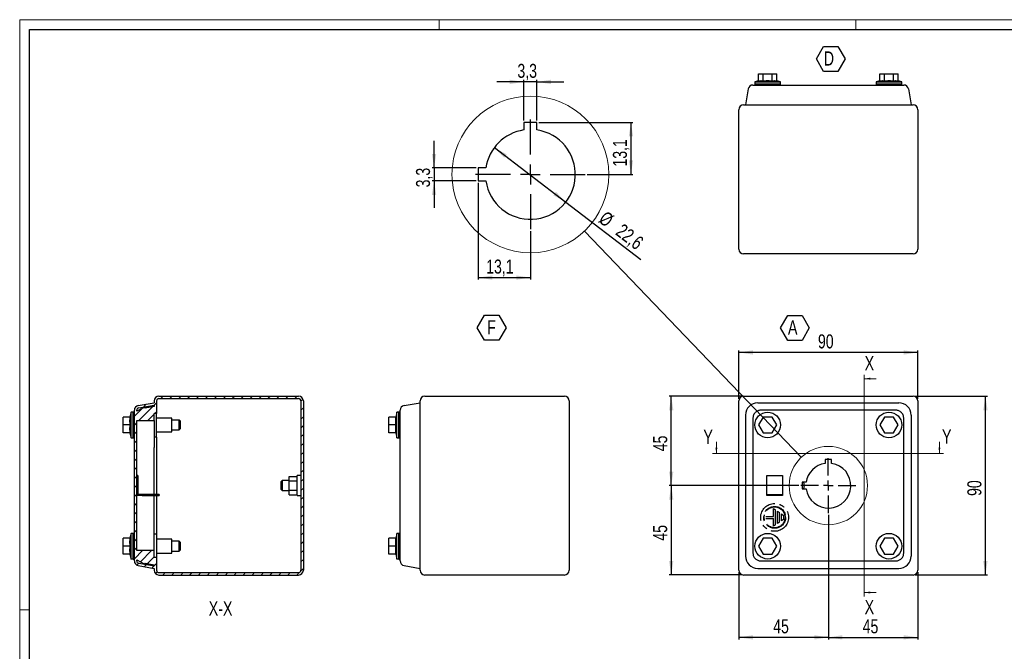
# Model space of a CAD drawing. Header units: millimetres. Extents: x 0 to 841, y 0 to 594.
# Tile 2 of 3: x 0 to 495, y 276 to 594. Entities that reach past the tile are written whole.
import ezdxf

# ---------------------------------------------------------------- set-up
doc = ezdxf.new("R2010")
doc.units = ezdxf.units.MM
doc.linetypes.add('CENTERX2', pattern=[20.32, 12.7, -2.54, 2.54, -2.54])
doc.layers.add('SLD-0', color=7, linetype='Continuous')
doc.styles.add('SLDTEXTSTYLE4', font='TXT', dxfattribs={"width": 0.75})
doc.dimstyles.new('SLDDIMSTYLE0', dxfattribs={"dimtxt": 7.055556, "dimasz": 7.055556, "dimexe": 0, "dimexo": 0.0625, "dimgap": 1.763889, "dimtad": 1, "dimrnd": 1e-09, "dimzin": 12, "dimdsep": 46, "dimtxsty": 'SLDTEXTSTYLE4', "dimsah": 1, "dimcen": 0.09, "dimadec": 0, "dimazin": 3, "dimtfac": 1, "dimtofl": 0, "dimtmove": 0, "dimatfit": 3, "dimfxl": 1, "dimfrac": 2, "dimtolj": 1, "dimtzin": 12, "dimarcsym": 0})
doc.dimstyles.new('SLDDIMSTYLE1', dxfattribs={"dimtxt": 0.18, "dimasz": 7.055556, "dimexe": 0, "dimexo": 0.0625, "dimgap": 0, "dimtad": 0, "dimtih": 1, "dimtoh": 1, "dimdec": 0, "dimrnd": 1e-09, "dimzin": 0, "dimdsep": 46, "dimtxsty": 'Standard', "dimblk1": 'NONE', "dimblk2": 'NONE', "dimsah": 1, "dimcen": 0.09, "dimadec": 0, "dimazin": 0, "dimtfac": 7.055556, "dimtdec": 0, "dimtofl": 0, "dimtmove": 0, "dimatfit": 3, "dimldrblk": 'NONE', "dimfxl": 1, "dimfrac": 2, "dimtolj": 1, "dimtzin": 0, "dimarcsym": 0})
doc.dimstyles.new('SLDDIMSTYLE4', dxfattribs={"dimtxt": 7.055556, "dimasz": 7.055556, "dimexe": 0, "dimexo": 0.0625, "dimgap": 1.763889, "dimtad": 1, "dimdec": 1, "dimlfac": 0.5, "dimrnd": 1e-09, "dimzin": 12, "dimdsep": 46, "dimtxsty": 'SLDTEXTSTYLE4', "dimsah": 1, "dimcen": 0.09, "dimadec": 0, "dimazin": 3, "dimtfac": 1, "dimtdec": 1, "dimtmove": 0, "dimatfit": 0, "dimfxl": 1, "dimfrac": 2, "dimtolj": 1, "dimtzin": 12, "dimarcsym": 0})
doc.dimstyles.new('SLDDIMSTYLE5', dxfattribs={"dimtxt": 7.055556, "dimasz": 7.055556, "dimexe": 0, "dimexo": 0.0625, "dimgap": 1.763889, "dimtad": 1, "dimdec": 1, "dimlfac": 0.5, "dimrnd": 1e-09, "dimzin": 12, "dimdsep": 46, "dimtxsty": 'SLDTEXTSTYLE4', "dimsah": 1, "dimcen": 0.09, "dimadec": 0, "dimazin": 3, "dimtfac": 1, "dimtdec": 1, "dimtofl": 0, "dimtmove": 0, "dimatfit": 3, "dimfxl": 1, "dimfrac": 2, "dimtolj": 1, "dimtzin": 12, "dimarcsym": 0})

# ---------------------------------------------------------------- blocks, each defined once
blk = doc.blocks.new('_D')
at = {"layer": 'SLD-0'}
for p, q in [((450.25, 404.46), (486.65, 404.46)), ((485.65, 314.46), (485.65, 404.46)), ((450.25, 314.46), (486.65, 314.46))]:
    blk.add_line(p, q, dxfattribs=at)
for points in [[(485.65, 404.46), (484.56, 397.4), (486.73, 397.4)], [(485.65, 314.46), (486.73, 321.51), (484.56, 321.51)]]:
    blk.add_solid(points, dxfattribs=at)
at = {"layer": 'SLD-0', "insert": (476.55, 354.25), "char_height": 7.056, "attachment_point": 1, "rotation": 90, "style": 'SLDTEXTSTYLE4'}
blk.add_mtext('90', dxfattribs=at)
blk = doc.blocks.new('_D_1')
at = {"layer": 'SLD-0'}
for p, q in [((361.65, 403.06), (361.65, 427.46)), ((451.65, 426.46), (361.65, 426.46)), ((451.65, 403.06), (451.65, 427.46))]:
    blk.add_line(p, q, dxfattribs=at)
for points in [[(361.65, 426.46), (368.7, 425.37), (368.7, 427.54)], [(451.65, 426.46), (444.59, 427.54), (444.59, 425.37)]]:
    blk.add_solid(points, dxfattribs=at)
at = {"layer": 'SLD-0', "insert": (401.43, 435.55), "char_height": 7.056, "attachment_point": 1, "style": 'SLDTEXTSTYLE4'}
blk.add_mtext('90', dxfattribs=at)
blk = doc.blocks.new('_D_2')
at = {"layer": 'SLD-0'}
for p, q in [((406.65, 344.66), (406.65, 282.08)), ((361.65, 315.86), (361.65, 282.08)), ((406.65, 283.08), (361.65, 283.08))]:
    blk.add_line(p, q, dxfattribs=at)
for points in [[(361.65, 283.08), (368.7, 281.99), (368.7, 284.16)], [(406.65, 283.08), (399.59, 284.16), (399.59, 281.99)]]:
    blk.add_solid(points, dxfattribs=at)
at = {"layer": 'SLD-0', "insert": (378.93, 292.17), "char_height": 7.056, "attachment_point": 1, "style": 'SLDTEXTSTYLE4'}
blk.add_mtext('45', dxfattribs=at)
blk = doc.blocks.new('_D_3')
at = {"layer": 'SLD-0'}
for p, q in [((406.65, 344.66), (406.65, 282.08)), ((451.65, 315.86), (451.65, 282.08)), ((406.65, 283.08), (451.65, 283.08))]:
    blk.add_line(p, q, dxfattribs=at)
for points in [[(406.65, 283.08), (413.7, 281.99), (413.7, 284.16)], [(451.65, 283.08), (444.59, 284.16), (444.59, 281.99)]]:
    blk.add_solid(points, dxfattribs=at)
at = {"layer": 'SLD-0', "insert": (423.93, 292.17), "char_height": 7.056, "attachment_point": 1, "style": 'SLDTEXTSTYLE4'}
blk.add_mtext('45', dxfattribs=at)
blk = doc.blocks.new('_D_4')
at = {"layer": 'SLD-0'}
for p, q in [((391.85, 359.46), (326.65, 359.46)), ((327.65, 359.46), (327.65, 314.46)), ((363.05, 314.46), (326.65, 314.46))]:
    blk.add_line(p, q, dxfattribs=at)
for points in [[(327.65, 359.46), (326.56, 352.4), (328.73, 352.4)], [(327.65, 314.46), (328.73, 321.51), (326.56, 321.51)]]:
    blk.add_solid(points, dxfattribs=at)
at = {"layer": 'SLD-0', "insert": (318.55, 331.75), "char_height": 7.056, "attachment_point": 1, "rotation": 90, "style": 'SLDTEXTSTYLE4'}
blk.add_mtext('45', dxfattribs=at)
blk = doc.blocks.new('_D_5')
at = {"layer": 'SLD-0'}
for p, q in [((363.05, 404.46), (326.65, 404.46)), ((327.65, 359.46), (327.65, 404.46)), ((391.85, 359.46), (326.65, 359.46))]:
    blk.add_line(p, q, dxfattribs=at)
for points in [[(327.65, 404.46), (326.56, 397.4), (328.73, 397.4)], [(327.65, 359.46), (328.73, 366.51), (326.56, 366.51)]]:
    blk.add_solid(points, dxfattribs=at)
at = {"layer": 'SLD-0', "insert": (318.55, 376.75), "char_height": 7.056, "attachment_point": 1, "rotation": 90, "style": 'SLDTEXTSTYLE4'}
blk.add_mtext('45', dxfattribs=at)
blk = doc.blocks.new('SW_NOTE_0_6')
at = {"layer": 'SLD-0', "color": 0}
for p, q in [((-3.7, 5.42), (-0.09, 11.68)), ((-0.09, 11.68), (7.14, 11.68)), ((7.14, 11.68), (10.75, 5.42)), ((-0.09, -0.84), (-3.7, 5.42)), ((10.75, 5.42), (7.14, -0.84)), ((7.14, -0.84), (-0.09, -0.84))]:
    blk.add_line(p, q, dxfattribs=at)
at = {"layer": 'SLD-0', "color": 0, "insert": (0, 9.21), "char_height": 7.14, "attachment_point": 1, "style": 'SLDTEXTSTYLE4'}
blk.add_mtext('A', dxfattribs=at)
blk = doc.blocks.new('SW_CENTERMARKSYMBOL_0')
at = {"layer": 'SLD-0', "color": 0}
for p, q in [((0, 5), (0, 13.8)), ((-5, 0), (-13.8, 0)), ((0, 0), (-2.5, 0)), ((0, 0), (0, 2.5)), ((0, 0), (0, -2.5)), ((0, 0), (2.5, 0)), ((5, 0), (13.8, 0)), ((0, -5), (0, -13.8))]:
    blk.add_line(p, q, dxfattribs=at)
blk = doc.blocks.new('_None')
blk = doc.blocks.new('SW_NOTE_0_7')
at = {"layer": 'SLD-0', "color": 0}
for p, q in [((-4.92, 5.42), (-1.31, 11.68)), ((-1.31, 11.68), (5.92, 11.68)), ((5.92, 11.68), (9.54, 5.42)), ((-1.31, -0.84), (-4.92, 5.42)), ((9.54, 5.42), (5.92, -0.84)), ((5.92, -0.84), (-1.31, -0.84))]:
    blk.add_line(p, q, dxfattribs=at)
at = {"layer": 'SLD-0', "color": 0, "insert": (0, 9.21), "char_height": 7.14, "attachment_point": 1, "style": 'SLDTEXTSTYLE4'}
blk.add_mtext('F', dxfattribs=at)
blk = doc.blocks.new('SW_NOTE_0_10')
at = {"layer": 'SLD-0', "color": 0}
for p, q in [((-3.68, 5.42), (-0.07, 11.68)), ((-0.07, 11.68), (7.16, 11.68)), ((7.16, 11.68), (10.77, 5.42)), ((-0.07, -0.84), (-3.68, 5.42)), ((10.77, 5.42), (7.16, -0.84)), ((7.16, -0.84), (-0.07, -0.84))]:
    blk.add_line(p, q, dxfattribs=at)
at = {"layer": 'SLD-0', "color": 0, "insert": (0, 9.21), "char_height": 7.14, "attachment_point": 1, "style": 'SLDTEXTSTYLE4'}
blk.add_mtext('D', dxfattribs=at)
blk = doc.blocks.new('_D_7')
at = {"layer": 'SLD-0'}
for p, q in [((253.51, 562.6), (239.94, 562.6)), ((253.51, 543.24), (253.51, 563.6)), ((260.11, 562.6), (253.51, 562.6)), ((260.11, 543.24), (260.11, 563.6)), ((260.11, 562.6), (273.68, 562.6))]:
    blk.add_line(p, q, dxfattribs=at)
for points in [[(253.51, 562.6), (246.46, 563.69), (246.46, 561.52)], [(260.11, 562.6), (267.17, 561.52), (267.17, 563.69)]]:
    blk.add_solid(points, dxfattribs=at)
at = {"layer": 'SLD-0', "insert": (250.29, 571.7), "char_height": 7.056, "attachment_point": 1, "style": 'SLDTEXTSTYLE4'}
blk.add_mtext('3,3', dxfattribs=at)
blk = doc.blocks.new('_D_8')
at = {"layer": 'SLD-0'}
for p, q in [((208.39, 519.34), (208.39, 532.91)), ((229.61, 519.34), (207.39, 519.34)), ((208.39, 519.34), (208.39, 512.74)), ((229.61, 512.74), (207.39, 512.74)), ((208.39, 512.74), (208.39, 499.18))]:
    blk.add_line(p, q, dxfattribs=at)
for points in [[(208.39, 519.34), (209.47, 526.4), (207.3, 526.4)], [(208.39, 512.74), (207.3, 505.69), (209.47, 505.69)]]:
    blk.add_solid(points, dxfattribs=at)
at = {"layer": 'SLD-0', "insert": (199.29, 509.53), "char_height": 7.056, "attachment_point": 1, "rotation": 90, "style": 'SLDTEXTSTYLE4'}
blk.add_mtext('3,3', dxfattribs=at)
blk = doc.blocks.new('_D_9')
at = {"layer": 'SLD-0'}
for p, q in [((261.11, 542.24), (308.38, 542.24)), ((307.38, 542.24), (307.38, 516.04)), ((285.41, 516.04), (308.38, 516.04))]:
    blk.add_line(p, q, dxfattribs=at)
for points in [[(307.38, 542.24), (306.3, 535.19), (308.47, 535.19)], [(307.38, 516.04), (308.47, 523.1), (306.3, 523.1)]]:
    blk.add_solid(points, dxfattribs=at)
at = {"layer": 'SLD-0', "insert": (298.29, 520.02), "char_height": 7.056, "attachment_point": 1, "rotation": 90, "style": 'SLDTEXTSTYLE4'}
blk.add_mtext('13,1', dxfattribs=at)
blk = doc.blocks.new('_D_10')
at = {"layer": 'SLD-0'}
for p, q in [((230.61, 511.74), (230.61, 463.11)), ((256.81, 487.44), (256.81, 463.11)), ((230.61, 464.11), (256.81, 464.11))]:
    blk.add_line(p, q, dxfattribs=at)
for points in [[(230.61, 464.11), (237.67, 463.03), (237.67, 465.2)], [(256.81, 464.11), (249.76, 465.2), (249.76, 463.03)]]:
    blk.add_solid(points, dxfattribs=at)
at = {"layer": 'SLD-0', "insert": (234.59, 473.21), "char_height": 7.056, "attachment_point": 1, "style": 'SLDTEXTSTYLE4'}
blk.add_mtext('13,1', dxfattribs=at)
blk = doc.blocks.new('_D_11')
at = {"layer": 'SLD-0'}
for p, q in [((238.24, 528.96), (238.08, 528.75)), ((238.69, 529.55), (274.62, 502.13)), ((274.17, 501.54), (274.01, 501.33)), ((274.62, 502.13), (312.38, 473.31))]:
    blk.add_line(p, q, dxfattribs=at)
for points in [[(238.69, 529.55), (243.64, 524.4), (244.95, 526.13)], [(274.62, 502.13), (269.67, 507.27), (268.35, 505.55)]]:
    blk.add_solid(points, dxfattribs=at)
at = {"layer": 'SLD-0', "char_height": 7.056, "attachment_point": 1, "rotation": 322.6539, "style": 'SLDTEXTSTYLE4'}
for s, insert in [('%%c', (294.93, 498.07)), ('22,6', (303.46, 491.7))]:
    blk.add_mtext(s, dxfattribs=dict(at, insert=insert))
blk = doc.blocks.new('SW_CENTERMARKSYMBOL_1')
at = {"layer": 'SLD-0', "color": 0}
for p, q in [((0, 10), (0, 27.6)), ((0, 0), (0, 5)), ((-10, 0), (-27.6, 0)), ((0, 0), (-5, 0)), ((0, 0), (0, -5)), ((0, 0), (5, 0)), ((10, 0), (27.6, 0)), ((0, -10), (0, -27.6))]:
    blk.add_line(p, q, dxfattribs=at)

msp = doc.modelspace()

# ---------------------------------------------------------------- hatches: boundary and pattern name
at = {"linetype": 'Continuous', "lineweight": 18}
h = msp.add_hatch(dxfattribs=at)
h.set_pattern_fill('ANSI31', style=0)
edge = h.paths.add_edge_path(flags=0)
edge.add_arc((70.056, 402.059), 2.4, 90, 180)
edge.add_line((67.656, 402.059), (67.656, 401.134))
edge.add_line((67.656, 401.134), (59.639, 399.72))
edge.add_arc((60.056, 397.357), 2.4, 100, 180)
edge.add_line((57.656, 397.357), (57.656, 321.561))
edge.add_arc((60.056, 321.561), 2.4, 180, 260)
edge.add_line((59.639, 319.197), (67.656, 317.784))
edge.add_line((67.656, 317.784), (67.656, 316.859))
edge.add_arc((70.056, 316.859), 2.4, 180, 270)
edge.add_line((70.056, 314.459), (140.256, 314.459))
edge.add_arc((140.256, 316.859), 2.4, 270, 360)
edge.add_line((142.656, 316.859), (142.656, 402.059))
edge.add_arc((140.256, 402.059), 2.4, 0, 90)
edge.add_line((140.256, 404.459), (70.056, 404.459))
edge = h.paths.add_edge_path(flags=0)
edge.add_line((140.256, 315.659), (70.056, 315.659))
edge.add_arc((70.056, 316.859), 1.2, 180, 270, ccw=False)
edge.add_line((68.856, 316.859), (68.856, 323.259))
edge.add_line((68.856, 323.259), (67.656, 323.259))
edge.add_line((67.656, 323.259), (67.656, 326.709))
edge.add_line((67.656, 326.709), (58.856, 326.709))
edge.add_line((58.856, 326.709), (58.856, 392.209))
edge.add_line((58.856, 392.209), (67.656, 392.209))
edge.add_line((67.656, 392.209), (67.656, 395.659))
edge.add_line((67.656, 395.659), (68.856, 395.659))
edge.add_line((68.856, 395.659), (68.856, 402.059))
edge.add_arc((70.056, 402.059), 1.2, 90, 180, ccw=False)
edge.add_line((70.056, 403.259), (140.256, 403.259))
edge.add_arc((140.256, 402.059), 1.2, 0, 90, ccw=False)
edge.add_line((141.456, 402.059), (141.456, 316.859))
edge.add_arc((140.256, 316.859), 1.2, 270, 360, ccw=False)
edge = h.paths.add_edge_path(flags=0)
edge.add_line((67.656, 319.002), (59.848, 320.379))
edge.add_arc((60.056, 321.561), 1.2, 180, 260, ccw=False)
edge.add_line((58.856, 321.561), (58.856, 322.009))
edge.add_line((58.856, 322.009), (62.656, 320.155))
edge.add_line((62.656, 320.155), (63.056, 320.47))
edge.add_line((63.056, 320.47), (67.656, 319.659))
edge.add_line((67.656, 319.659), (67.656, 319.002))
edge = h.paths.add_edge_path(flags=0)
edge.add_line((58.856, 396.909), (58.856, 397.357))
edge.add_arc((60.056, 397.357), 1.2, 100, 180, ccw=False)
edge.add_line((59.848, 398.538), (67.656, 399.915))
edge.add_line((67.656, 399.915), (67.656, 399.259))
edge.add_line((67.656, 399.259), (63.056, 398.448))
edge.add_line((63.056, 398.448), (62.656, 398.762))
edge.add_line((62.656, 398.762), (58.856, 396.909))

# ---------------------------------------------------------------- linework, layer by layer
at = {"color": 7, "linetype": 'Continuous', "lineweight": 18}
for p, q in [((0.003, 593.919), (0.003, -0.081)), ((841.003, 593.919), (0.003, 593.919)), ((211.003, 588.919), (211.003, 593.919)), ((420.503, 588.919), (420.503, 593.919)), ((424.702, 415.259), (424.702, 303.659)), ((430.702, 413.259), (424.702, 413.259)), ((350.357, 381.552), (350.357, 375.552)), ((462.513, 381.552), (462.513, 375.552)), ((348.357, 375.552), (464.513, 375.552)), ((430.702, 305.659), (424.702, 305.659)), ((5.003, 296.919), (0.003, 296.919))]:
    msp.add_line(p, q, dxfattribs=at)
at = {"color": 7, "linetype": 'Continuous', "lineweight": 25}
for p, q in [((5.003, 4.919), (5.003, 588.919)), ((5.003, 588.919), (836.003, 588.919)), ((371.527, 566.63), (373.837, 566.63)), ((371.527, 563.087), (371.527, 566.63)), ((373.837, 566.63), (378.456, 566.63)), ((373.837, 563.087), (373.837, 566.63)), ((378.456, 566.63), (380.765, 566.63)), ((378.456, 563.087), (378.456, 566.63)), ((380.765, 563.087), (380.765, 566.63)), ((432.527, 566.63), (434.837, 566.63)), ((432.527, 563.087), (432.527, 566.63)), ((434.837, 563.087), (434.837, 566.63)), ((434.837, 566.63), (439.456, 566.63)), ((439.456, 563.087), (439.456, 566.63)), ((439.456, 566.63), (441.765, 566.63)), ((441.765, 563.087), (441.765, 566.63)), ((371.527, 563.087), (369.696, 562.63)), ((369.696, 562.63), (376.146, 562.63)), ((369.696, 561.63), (369.696, 561.03)), ((369.696, 561.63), (376.146, 561.63)), ((369.746, 562.63), (369.746, 561.63)), ((372.605, 561.03), (440.688, 561.03)), ((376.146, 562.63), (382.596, 562.63)), ((376.146, 561.63), (382.596, 561.63)), ((382.596, 562.63), (380.765, 563.087)), ((382.546, 561.63), (382.546, 562.63)), ((382.596, 561.03), (382.596, 561.63)), ((432.527, 563.087), (430.696, 562.63)), ((430.696, 562.63), (437.146, 562.63)), ((430.696, 561.63), (430.696, 561.03)), ((430.696, 561.63), (437.146, 561.63)), ((430.746, 562.63), (430.746, 561.63)), ((437.146, 562.63), (443.596, 562.63)), ((437.146, 561.63), (443.596, 561.63)), ((443.596, 562.63), (441.765, 563.087)), ((443.546, 561.63), (443.546, 562.63)), ((443.596, 561.03), (443.596, 561.63)), ((366.385, 559.047), (364.971, 551.03)), ((446.908, 559.047), (448.321, 551.03)), ((364.046, 551.03), (449.246, 551.03)), ((361.646, 478.43), (361.646, 548.63)), ((451.646, 548.63), (451.646, 478.43)), ((253.511, 542.245), (253.511, 538.403)), ((260.111, 542.245), (253.511, 542.245)), ((260.111, 538.403), (260.111, 542.245)), ((234.454, 519.345), (230.611, 519.345)), ((230.611, 519.345), (230.611, 512.745)), ((230.611, 512.745), (234.454, 512.745)), ((449.246, 476.03), (364.046, 476.03)), ((59.639, 399.72), (67.656, 401.134)), ((67.656, 402.059), (67.656, 401.134)), ((68.856, 402.059), (68.856, 395.659)), ((70.056, 404.459), (140.256, 404.459)), ((70.056, 403.259), (140.256, 403.259)), ((141.456, 402.059), (141.456, 316.859)), ((142.656, 402.059), (142.656, 316.859)), ((193.299, 399.72), (201.315, 401.134)), ((201.315, 316.859), (201.315, 402.059)), ((203.715, 404.459), (273.915, 404.459)), ((276.315, 402.059), (276.315, 316.859)), ((361.646, 316.859), (361.646, 402.059)), ((364.046, 404.459), (449.246, 404.459)), ((371.191, 401.134), (442.101, 401.134)), ((451.646, 402.059), (451.646, 316.859)), ((56.056, 396.409), (55.445, 393.959)), ((56.056, 383.509), (56.056, 396.409)), ((57.056, 396.359), (56.056, 396.359)), ((57.656, 396.409), (57.056, 396.409)), ((57.056, 383.509), (57.056, 396.409)), ((57.656, 321.561), (57.656, 397.357)), ((62.656, 398.762), (58.856, 396.909)), ((58.856, 396.909), (58.856, 397.357)), ((59.848, 398.538), (67.656, 399.915)), ((63.056, 398.448), (62.656, 398.762)), ((67.656, 399.259), (63.056, 398.448)), ((67.656, 399.915), (67.656, 399.259)), ((189.715, 396.409), (189.105, 393.959)), ((189.715, 383.509), (189.715, 396.409)), ((190.715, 396.359), (189.715, 396.359)), ((191.315, 396.409), (190.715, 396.409)), ((190.715, 383.509), (190.715, 396.409)), ((52.056, 389.959), (52.056, 393.959)), ((55.6, 393.959), (52.056, 393.959)), ((58.856, 392.209), (67.656, 392.209)), ((58.856, 326.709), (58.856, 392.209)), ((68.856, 395.659), (67.656, 395.659)), ((67.656, 392.209), (67.656, 395.659)), ((67.656, 392.209), (67.656, 378.609)), ((68.856, 389.859), (68.856, 395.659)), ((76.476, 393.459), (68.856, 393.459)), ((76.476, 386.459), (76.476, 393.459)), ((80.156, 392.459), (76.476, 392.459)), ((80.656, 391.959), (80.156, 392.459)), ((80.156, 387.459), (80.156, 392.459)), ((80.656, 391.959), (80.656, 387.959)), ((185.715, 389.959), (185.715, 393.959)), ((189.259, 393.959), (185.715, 393.959)), ((191.315, 325.417), (191.315, 393.5)), ((364.971, 394.914), (364.971, 324.004)), ((373.837, 393.959), (371.527, 389.959)), ((378.456, 393.959), (373.837, 393.959)), ((380.765, 389.959), (378.456, 393.959)), ((434.837, 393.959), (432.527, 389.959)), ((439.456, 393.959), (434.837, 393.959)), ((441.765, 389.959), (439.456, 393.959)), ((448.321, 394.914), (448.321, 324.004)), ((52.056, 385.959), (52.056, 389.959)), ((55.6, 389.959), (52.056, 389.959)), ((68.856, 383.859), (68.856, 389.859)), ((68.856, 386.459), (76.476, 386.459)), ((76.476, 387.459), (80.156, 387.459)), ((80.156, 387.459), (80.656, 387.959)), ((185.715, 385.959), (185.715, 389.959)), ((189.259, 389.959), (185.715, 389.959)), ((371.527, 389.959), (373.837, 385.959)), ((378.456, 385.959), (380.765, 389.959)), ((432.527, 389.959), (434.837, 385.959)), ((439.456, 385.959), (441.765, 389.959)), ((55.6, 385.959), (52.056, 385.959)), ((55.445, 385.959), (56.056, 383.509)), ((56.056, 383.559), (57.056, 383.559)), ((57.056, 383.509), (57.656, 383.509)), ((68.856, 383.859), (67.656, 383.859)), ((68.856, 383.859), (68.856, 354.959)), ((189.259, 385.959), (185.715, 385.959)), ((189.105, 385.959), (189.715, 383.509)), ((189.715, 383.559), (190.715, 383.559)), ((190.715, 383.509), (191.315, 383.509)), ((373.837, 385.959), (378.456, 385.959)), ((434.837, 385.959), (439.456, 385.959)), ((67.656, 354.959), (67.656, 378.609)), ((404.996, 372.559), (404.996, 370.638)), ((408.296, 372.559), (404.996, 372.559)), ((408.296, 370.638), (408.296, 372.559)), ((59.356, 364.459), (58.856, 364.459)), ((59.356, 364.459), (59.356, 354.959)), ((131.956, 361.959), (131.456, 361.459)), ((131.456, 357.459), (131.456, 361.459)), ((135.456, 361.959), (131.956, 361.959)), ((131.956, 361.959), (131.956, 356.959)), ((135.456, 361.769), (135.456, 364.079)), ((135.456, 364.079), (139.456, 364.079)), ((135.456, 361.769), (139.456, 361.769)), ((135.456, 357.149), (135.456, 361.769)), ((141.456, 364.459), (139.456, 364.459)), ((139.456, 354.459), (139.456, 364.459)), ((131.456, 357.459), (131.956, 356.959)), ((131.956, 356.959), (135.456, 356.959)), ((135.456, 357.149), (139.456, 357.149)), ((135.456, 354.839), (135.456, 357.149)), ((395.467, 361.109), (393.546, 361.109)), ((393.546, 361.109), (393.546, 357.809)), ((393.546, 357.809), (395.467, 357.809)), ((393.647, 357.809), (393.647, 361.109)), ((61.656, 354.459), (58.856, 354.459)), ((61.656, 354.959), (59.356, 354.959)), ((61.656, 354.959), (61.656, 354.459)), ((70.156, 354.959), (61.656, 354.959)), ((61.656, 354.459), (70.156, 354.459)), ((67.656, 340.309), (67.656, 354.459)), ((68.856, 354.459), (68.856, 335.059)), ((70.156, 354.959), (70.156, 354.459)), ((135.456, 354.839), (139.456, 354.839)), ((139.456, 354.459), (141.456, 354.459)), ((67.656, 326.709), (67.656, 340.309)), ((52.056, 328.959), (52.056, 332.959)), ((55.6, 332.959), (52.056, 332.959)), ((56.056, 335.409), (55.445, 332.959)), ((56.056, 322.509), (56.056, 335.409)), ((57.056, 335.359), (56.056, 335.359)), ((57.656, 335.409), (57.056, 335.409)), ((57.056, 322.509), (57.056, 335.409)), ((68.856, 335.059), (67.656, 335.059)), ((68.856, 335.059), (68.856, 329.059)), ((76.476, 332.459), (68.856, 332.459)), ((76.476, 325.459), (76.476, 332.459)), ((185.715, 328.959), (185.715, 332.959)), ((189.259, 332.959), (185.715, 332.959)), ((189.715, 335.409), (189.105, 332.959)), ((189.715, 322.509), (189.715, 335.409)), ((190.715, 335.359), (189.715, 335.359)), ((191.315, 335.409), (190.715, 335.409)), ((190.715, 322.509), (190.715, 335.409)), ((373.837, 332.959), (371.527, 328.959)), ((378.456, 332.959), (373.837, 332.959)), ((380.765, 328.959), (378.456, 332.959)), ((434.837, 332.959), (432.527, 328.959)), ((439.456, 332.959), (434.837, 332.959)), ((441.765, 328.959), (439.456, 332.959)), ((55.6, 328.959), (52.056, 328.959)), ((52.056, 324.959), (52.056, 328.959)), ((68.856, 329.059), (68.856, 323.259)), ((80.156, 331.459), (76.476, 331.459)), ((80.656, 330.959), (80.156, 331.459)), ((80.156, 326.459), (80.156, 331.459)), ((80.156, 326.459), (80.656, 326.959)), ((80.656, 330.959), (80.656, 326.959)), ((189.259, 328.959), (185.715, 328.959)), ((185.715, 324.959), (185.715, 328.959)), ((371.527, 328.959), (373.837, 324.959)), ((378.456, 324.959), (380.765, 328.959)), ((432.527, 328.959), (434.837, 324.959)), ((439.456, 324.959), (441.765, 328.959)), ((55.6, 324.959), (52.056, 324.959)), ((55.445, 324.959), (56.056, 322.509)), ((56.056, 322.559), (57.056, 322.559)), ((57.056, 322.509), (57.656, 322.509)), ((67.656, 326.709), (58.856, 326.709)), ((58.856, 322.009), (62.656, 320.155)), ((58.856, 321.561), (58.856, 322.009)), ((67.656, 323.259), (67.656, 326.709)), ((68.856, 323.259), (67.656, 323.259)), ((68.856, 325.459), (76.476, 325.459)), ((68.856, 323.259), (68.856, 316.859)), ((76.476, 326.459), (80.156, 326.459)), ((189.259, 324.959), (185.715, 324.959)), ((189.105, 324.959), (189.715, 322.509)), ((189.715, 322.559), (190.715, 322.559)), ((190.715, 322.509), (191.315, 322.509)), ((373.837, 324.959), (378.456, 324.959)), ((434.837, 324.959), (439.456, 324.959)), ((59.639, 319.197), (67.656, 317.784)), ((59.848, 320.379), (67.656, 319.002)), ((62.656, 320.155), (63.056, 320.47)), ((63.056, 320.47), (67.656, 319.659)), ((67.656, 319.659), (67.656, 319.002)), ((67.656, 317.784), (67.656, 316.859)), ((193.299, 319.197), (201.315, 317.784)), ((371.191, 317.784), (442.101, 317.784)), ((70.056, 315.659), (140.256, 315.659)), ((70.056, 314.459), (140.256, 314.459)), ((273.915, 314.459), (203.715, 314.459)), ((449.246, 314.459), (364.046, 314.459))]:
    msp.add_line(p, q, dxfattribs=at)
at = {"color": 7, "linetype": 'Continuous', "lineweight": 18}
for centre, radius in [((256.811, 516.044), 39.412), ((406.646, 359.459), 19.706)]:
    msp.add_circle(centre, radius, dxfattribs=at)
at = {"color": 7, "linetype": 'Continuous', "lineweight": 25}
for centre in [(376.146, 389.959), (437.146, 389.959), (376.146, 328.959), (437.146, 328.959)]:
    msp.add_circle(centre, 6.45, dxfattribs=at)
for centre, radius, start, end in [((368.748, 558.63), 2.4, 90, 170), ((444.544, 558.63), 2.4, 10, 90), ((364.046, 548.63), 2.4, 90, 180), ((449.246, 548.63), 2.4, 0, 90), ((256.811, 516.045), 22.6, 98.39622, 171.60378), ((256.811, 516.045), 22.6, 188.39622, 81.60378), ((364.046, 478.43), 2.4, 180, 270), ((449.246, 478.43), 2.4, 270, 0), ((70.056, 402.059), 2.4, 90, 180), ((70.056, 402.059), 1.2, 90, 180), ((140.256, 402.059), 2.4, 0, 90), ((140.256, 402.059), 1.2, 0, 90), ((203.715, 402.059), 2.4, 90, 180), ((273.915, 402.059), 2.4, 0, 90), ((364.046, 402.059), 2.4, 90, 180), ((371.191, 394.914), 6.22, 90, 180), ((442.101, 394.914), 6.22, 0, 90), ((449.246, 402.059), 2.4, 0, 90), ((60.056, 397.357), 2.4, 100, 180), ((60.056, 397.357), 1.2, 100, 180), ((193.715, 397.357), 2.4, 100, 180), ((406.646, 359.459), 11.3, 98.39622, 171.60378), ((406.646, 359.459), 11.3, 188.39622, 81.60378), ((389.646, 359.459), 5, 340.73122, 19.26878), ((371.191, 324.004), 6.22, 180, 270), ((442.101, 324.004), 6.22, 270, 0), ((60.056, 321.561), 2.4, 180, 260), ((60.056, 321.561), 1.2, 180, 260), ((193.715, 321.561), 2.4, 180, 260), ((70.056, 316.859), 2.4, 180, 270), ((70.056, 316.859), 1.2, 180, 270), ((140.256, 316.859), 2.4, 270, 0), ((140.256, 316.859), 1.2, 270, 0), ((203.715, 316.859), 2.4, 180, 270), ((273.915, 316.859), 2.4, 270, 0), ((364.046, 316.859), 2.4, 180, 270), ((449.246, 316.859), 2.4, 270, 0)]:
    msp.add_arc(centre, radius, start, end, dxfattribs=at)
for points, knots in [([(368.748, 561.03), (368.748, 561.03), (368.774, 561.03), (368.873, 561.03), (368.947, 561.03), (369.142, 561.03), (369.261, 561.03), (369.541, 561.03), (369.704, 561.03), (370.059, 561.03), (370.253, 561.03), (370.673, 561.03), (370.897, 561.03), (371.359, 561.03), (371.601, 561.03), (372.099, 561.03), (372.35, 561.03), (372.605, 561.03)], [0, 0, 0, 0, 0.125, 0.125, 0.25, 0.25, 0.375, 0.375, 0.5, 0.5, 0.625, 0.625, 0.75, 0.75, 0.875, 0.875, 1, 1, 1, 1]), ([(373.837, 563.087), (374.597, 563.182), (375.361, 563.241), (376.904, 563.242), (377.685, 563.183), (378.456, 563.087)], [0, 0, 0, 0, 0.5, 0.5, 1, 1, 1, 1]), ([(434.837, 563.087), (435.597, 563.182), (436.361, 563.241), (437.904, 563.242), (438.685, 563.183), (439.456, 563.087)], [0, 0, 0, 0, 0.5, 0.5, 1, 1, 1, 1]), ([(440.688, 561.03), (440.942, 561.03), (441.194, 561.03), (441.691, 561.03), (441.933, 561.03), (442.396, 561.03), (442.62, 561.03), (443.04, 561.03), (443.234, 561.03), (443.589, 561.03), (443.752, 561.03), (444.032, 561.03), (444.151, 561.03), (444.345, 561.03), (444.42, 561.03), (444.519, 561.03), (444.544, 561.03), (444.544, 561.03)], [0, 0, 0, 0, 0.125, 0.125, 0.25, 0.25, 0.375, 0.375, 0.5, 0.5, 0.625, 0.625, 0.75, 0.75, 0.875, 0.875, 1, 1, 1, 1]), ([(191.315, 393.5), (191.315, 393.755), (191.315, 394.005), (191.315, 394.497), (191.315, 394.741), (191.315, 395.207), (191.315, 395.428), (191.315, 395.846), (191.315, 396.044), (191.315, 396.4), (191.315, 396.559), (191.315, 396.842), (191.315, 396.962), (191.315, 397.156), (191.315, 397.23), (191.315, 397.331), (191.315, 397.357), (191.315, 397.357)], [0, 0, 0, 0, 0.125, 0.125, 0.25, 0.25, 0.375, 0.375, 0.5, 0.5, 0.625, 0.625, 0.75, 0.75, 0.875, 0.875, 1, 1, 1, 1]), ([(191.315, 321.561), (191.315, 321.561), (191.315, 321.586), (191.315, 321.687), (191.315, 321.762), (191.315, 321.955), (191.315, 322.075), (191.315, 322.358), (191.315, 322.518), (191.315, 322.873), (191.315, 323.071), (191.315, 323.489), (191.315, 323.71), (191.315, 324.176), (191.315, 324.421), (191.315, 324.913), (191.315, 325.163), (191.315, 325.417)], [0, 0, 0, 0, 0.125, 0.125, 0.25, 0.25, 0.375, 0.375, 0.5, 0.5, 0.625, 0.625, 0.75, 0.75, 0.875, 0.875, 1, 1, 1, 1])]:
    msp.add_open_spline(points, degree=3, knots=knots, dxfattribs=at)
for points in [[(371.527, 563.087), (371.912, 563.183), (372.682, 563.3), (373.452, 563.183), (373.837, 563.087)], [(378.456, 563.087), (378.841, 563.183), (379.61, 563.3), (380.38, 563.183), (380.765, 563.087)], [(432.527, 563.087), (432.912, 563.183), (433.682, 563.3), (434.452, 563.183), (434.837, 563.087)], [(439.456, 563.087), (439.841, 563.183), (440.61, 563.3), (441.38, 563.183), (441.765, 563.087)], [(55.6, 389.959), (55.504, 390.625), (55.387, 391.959), (55.504, 393.292), (55.6, 393.959)], [(189.259, 389.959), (189.163, 390.625), (189.046, 391.959), (189.163, 393.292), (189.259, 393.959)], [(55.6, 385.959), (55.504, 386.625), (55.387, 387.959), (55.504, 389.292), (55.6, 389.959)], [(189.259, 385.959), (189.163, 386.625), (189.046, 387.959), (189.163, 389.292), (189.259, 389.959)], [(55.6, 328.959), (55.504, 329.625), (55.387, 330.959), (55.504, 332.292), (55.6, 332.959)], [(189.259, 328.959), (189.163, 329.625), (189.046, 330.959), (189.163, 332.292), (189.259, 332.959)], [(55.6, 324.959), (55.504, 325.625), (55.387, 326.959), (55.504, 328.292), (55.6, 328.959)], [(189.259, 324.959), (189.163, 325.625), (189.046, 326.959), (189.163, 328.292), (189.259, 328.959)]]:
    msp.add_open_spline(points, degree=3, dxfattribs=at)
at = {"color": 7, "linetype": 'Continuous', "lineweight": 18}
for points in [[(424.702, 413.259), (427.702, 412.759), (427.702, 413.759)], [(350.357, 375.552), (350.857, 378.552), (349.857, 378.552)], [(462.513, 375.552), (463.013, 378.552), (462.013, 378.552)], [(424.702, 305.659), (427.702, 305.159), (427.702, 306.159)]]:
    msp.add_solid(points, dxfattribs=at)
at = {"layer": 'SLD-0'}
for p, q in [((440.688, 397.357), (372.605, 397.357)), ((368.748, 393.5), (368.748, 325.417)), ((444.544, 325.417), (444.544, 393.5)), ((372.605, 321.561), (440.688, 321.561))]:
    msp.add_line(p, q, dxfattribs=at)
at = {"layer": 'SLD-0', "linetype": 'CENTERX2'}
for p, q in [((375.646, 364.459), (383.646, 364.459)), ((375.646, 354.459), (375.646, 364.459)), ((383.646, 364.459), (383.646, 354.459)), ((375.646, 354.959), (383.646, 354.959)), ((383.646, 354.459), (375.646, 354.459)), ((376.496, 354.959), (376.496, 354.459)), ((382.796, 354.959), (382.796, 354.459)), ((379.146, 347.959), (380.146, 347.259)), ((379.146, 343.959), (379.146, 347.959)), ((380.146, 339.659), (380.146, 347.259)), ((375.146, 343.959), (379.146, 343.959)), ((375.146, 342.959), (379.146, 342.959)), ((379.146, 338.959), (379.146, 342.959)), ((381.146, 346.559), (382.146, 345.859)), ((381.146, 340.359), (381.146, 346.559)), ((382.146, 341.059), (382.146, 345.859)), ((383.146, 345.159), (384.146, 344.459)), ((383.146, 341.759), (383.146, 345.159)), ((384.146, 342.459), (383.146, 341.759)), ((384.146, 344.459), (384.146, 342.459)), ((380.146, 339.659), (379.146, 338.959)), ((382.146, 341.059), (381.146, 340.359))]:
    msp.add_line(p, q, dxfattribs=at)
for radius in [7, 5.5, 5.25]:
    msp.add_circle((379.646, 343.459), radius, dxfattribs=at)
at = {"layer": 'SLD-0'}
for points in [[(372.605, 397.357), (372.35, 397.357), (372.099, 397.331), (371.601, 397.23), (371.359, 397.156), (370.897, 396.962), (370.673, 396.842), (370.253, 396.559), (370.059, 396.4), (369.704, 396.044), (369.541, 395.846), (369.261, 395.428), (369.142, 395.207), (368.947, 394.741), (368.873, 394.497), (368.774, 394.005), (368.748, 393.755), (368.748, 393.5)], [(444.544, 393.5), (444.544, 393.755), (444.519, 394.005), (444.42, 394.497), (444.345, 394.741), (444.151, 395.207), (444.032, 395.428), (443.752, 395.846), (443.589, 396.044), (443.234, 396.4), (443.04, 396.559), (442.62, 396.842), (442.396, 396.962), (441.933, 397.156), (441.691, 397.23), (441.194, 397.331), (440.942, 397.357), (440.688, 397.357)], [(368.748, 325.417), (368.748, 325.163), (368.774, 324.913), (368.873, 324.421), (368.947, 324.176), (369.142, 323.71), (369.261, 323.489), (369.541, 323.071), (369.704, 322.873), (370.059, 322.518), (370.253, 322.358), (370.673, 322.075), (370.897, 321.955), (371.359, 321.762), (371.601, 321.687), (372.099, 321.586), (372.35, 321.561), (372.605, 321.561)], [(440.688, 321.561), (440.942, 321.561), (441.194, 321.586), (441.691, 321.687), (441.933, 321.762), (442.396, 321.955), (442.62, 322.075), (443.04, 322.358), (443.234, 322.518), (443.589, 322.873), (443.752, 323.071), (444.032, 323.489), (444.151, 323.71), (444.345, 324.176), (444.42, 324.421), (444.519, 324.913), (444.544, 325.163), (444.544, 325.417)]]:
    msp.add_open_spline(points, degree=3, knots=[0, 0, 0, 0, 0.125, 0.125, 0.25, 0.25, 0.375, 0.375, 0.5, 0.5, 0.625, 0.625, 0.75, 0.75, 0.875, 0.875, 1, 1, 1, 1], dxfattribs=at)

# ---------------------------------------------------------------- block references
for name, p in [('SW_NOTE_0_10', (404.349, 568.75)), ('SW_CENTERMARKSYMBOL_1', (256.811, 516.045)), ('SW_NOTE_0_7', (235.038, 433.476)), ('SW_NOTE_0_6', (386.34, 433.364)), ('SW_CENTERMARKSYMBOL_0', (406.646, 359.459))]:
    msp.add_blockref(name, p, dxfattribs=at)

# ---------------------------------------------------------------- texts
at = {"color": 7, "linetype": 'Continuous', "char_height": 7.144, "attachment_point": 1, "style": 'SLDTEXTSTYLE4'}
for s, insert in [('X', (424.907, 424.603)), ('Y', (343.819, 387.514)), ('Y', (463.804, 387.706)), ('X', (424.907, 301.881))]:
    msp.add_mtext(s, dxfattribs=dict(at, insert=insert))
at = {"layer": 'SLD-0', "insert": (101.031, 301.179), "char_height": 7.1437, "attachment_point": 2, "style": 'SLDTEXTSTYLE4'}
msp.add_mtext('X-X', dxfattribs=at)

# ---------------------------------------------------------------- dimensions: what is measured, and where the dimension line sits
at = {"layer": 'SLD-0'}
for base, p1, p2, dimstyle, picture, middle in [((253.511, 562.602), (260.111, 542.245), (253.511, 542.245), 'SLDDIMSTYLE4', '_D_7', (256.811, 562.602)), ((256.811, 464.112), (230.611, 512.745), (256.811, 488.445), 'SLDDIMSTYLE5', '_D_10', (243.711, 464.112)), ((361.646, 426.459), (451.646, 402.059), (361.646, 402.059), 'SLDDIMSTYLE0', '_D_1', (406.646, 426.459)), ((361.646, 283.077), (406.646, 345.659), (361.646, 316.859), 'SLDDIMSTYLE0', '_D_2', (384.146, 283.077)), ((451.646, 283.077), (406.646, 345.659), (451.646, 316.859), 'SLDDIMSTYLE0', '_D_3', (429.146, 283.077))]:
    dim = msp.add_linear_dim(base=base, p1=p1, p2=p2, dimstyle=dimstyle, dxfattribs=at)
    dim.commit()
    dim.dimension.update_dxf_attribs({"geometry": picture, "text_midpoint": middle, "dimtype": 160})
for base, p1, p2, dimstyle, picture, middle in [((307.381, 516.045), (260.111, 542.245), (284.411, 516.045), 'SLDDIMSTYLE5', '_D_9', (307.381, 529.145)), ((208.386, 512.745), (230.611, 519.345), (230.611, 512.745), 'SLDDIMSTYLE4', '_D_8', (208.386, 516.045)), ((327.646, 404.459), (392.846, 359.459), (364.046, 404.459), 'SLDDIMSTYLE0', '_D_5', (327.646, 381.959)), ((485.646, 404.459), (449.246, 314.459), (449.246, 404.459), 'SLDDIMSTYLE0', '_D', (485.646, 359.459)), ((327.646, 314.459), (392.846, 359.459), (364.046, 314.459), 'SLDDIMSTYLE0', '_D_4', (327.646, 336.959))]:
    dim = msp.add_linear_dim(base=base, p1=p1, p2=p2, angle=90, dimstyle=dimstyle, dxfattribs=at)
    dim.commit()
    dim.dimension.update_dxf_attribs({"geometry": picture, "text_midpoint": middle, "dimtype": 160})
dim = msp.add_linear_dim(base=(274.62, 502.128), p1=(238.845, 529.755), p2=(274.778, 502.335), angle=322.65394, text='%%c<>', dimstyle='SLDDIMSTYLE5', dxfattribs=at)
dim.commit()
dim.dimension.update_dxf_attribs({"geometry": '_D_11', "text_midpoint": (300.899, 482.076), "dimtype": 160})

# ---------------------------------------------------------------- leaders
at = {"color": 7, "linetype": 'Continuous', "lineweight": 18, "has_arrowhead": 0}
msp.add_leader([(284.059, 487.569), (393.022, 373.696)], dimstyle='SLDDIMSTYLE1', dxfattribs=at)

doc.saveas('drawing.dxf')
